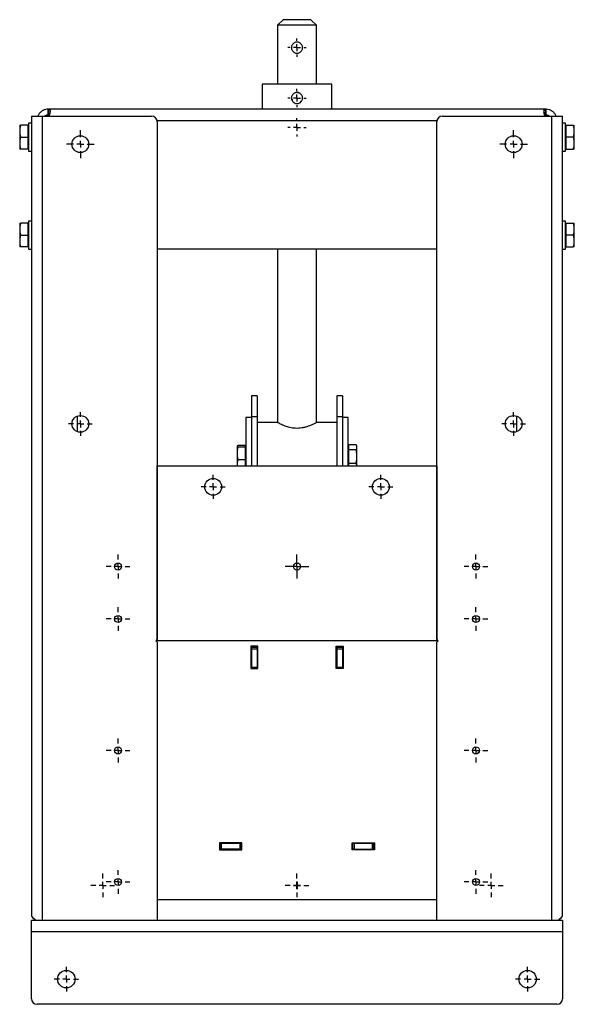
# Model space of a CAD drawing. Header units: millimetres. Extents: x 618 to 2510, y 38 to 1224.
# Tile 4 of 4: x 2113 to 2510, y 305 to 1009. Entities that reach past the tile are written whole.
import ezdxf

# ---------------------------------------------------------------- set-up
doc = ezdxf.new("R2010")
doc.units = ezdxf.units.MM
doc.layers.add('FOND_DE_PLAN', color=7, linetype='Continuous')

# ---------------------------------------------------------------- blocks, each defined once
blk = doc.blocks.new('SW_CENTERMARKSYMBOL_29')
at = {"layer": 'FOND_DE_PLAN', "color": 0}
for p, q in [((0, 5), (0, 8.5)), ((-5, 0), (-8.5, 0)), ((0, 0), (-2.5, 0)), ((0, 0), (0, 2.5)), ((0, 0), (0, -2.5)), ((0, 0), (2.5, 0)), ((5, 0), (8.5, 0)), ((0, -5), (0, -8.5))]:
    blk.add_line(p, q, dxfattribs=at)
blk = doc.blocks.new('SW_CENTERMARKSYMBOL_30')
at = {"layer": 'FOND_DE_PLAN', "color": 0}
for p, q in [((0, 5), (0, 8.5)), ((-5, 0), (-8.5, 0)), ((0, 0), (-2.5, 0)), ((0, 0), (0, 2.5)), ((0, 0), (0, -2.5)), ((0, 0), (2.5, 0)), ((5, 0), (8.5, 0)), ((0, -5), (0, -8.5))]:
    blk.add_line(p, q, dxfattribs=at)
blk = doc.blocks.new('SW_CENTERMARKSYMBOL_31')
at = {"layer": 'FOND_DE_PLAN', "color": 0}
for p, q in [((0, 5), (0, 8.5)), ((-5, 0), (-8.5, 0)), ((0, 0), (-2.5, 0)), ((0, 0), (0, 2.5)), ((0, 0), (0, -2.5)), ((0, 0), (2.5, 0)), ((5, 0), (8.5, 0)), ((0, -5), (0, -8.5))]:
    blk.add_line(p, q, dxfattribs=at)
blk = doc.blocks.new('SW_CENTERMARKSYMBOL_32')
at = {"layer": 'FOND_DE_PLAN', "color": 0}
for p, q in [((0, 5), (0, 8.5)), ((-5, 0), (-8.5, 0)), ((0, 0), (-2.5, 0)), ((0, 0), (0, 2.5)), ((0, 0), (0, -2.5)), ((0, 0), (2.5, 0)), ((5, 0), (8.5, 0)), ((0, -5), (0, -8.5))]:
    blk.add_line(p, q, dxfattribs=at)
blk = doc.blocks.new('SW_CENTERMARKSYMBOL_33')
at = {"layer": 'FOND_DE_PLAN', "color": 0}
for p, q in [((0, 5), (0, 8.5)), ((-5, 0), (-8.5, 0)), ((0, 0), (-2.5, 0)), ((0, 0), (0, 2.5)), ((0, 0), (0, -2.5)), ((0, 0), (2.5, 0)), ((5, 0), (8.5, 0)), ((0, -5), (0, -8.5))]:
    blk.add_line(p, q, dxfattribs=at)
blk = doc.blocks.new('SW_CENTERMARKSYMBOL_34')
at = {"layer": 'FOND_DE_PLAN', "color": 0}
for p, q in [((0, 5), (0, 8.5)), ((-5, 0), (-8.5, 0)), ((0, 0), (-2.5, 0)), ((0, 0), (0, 2.5)), ((0, 0), (0, -2.5)), ((0, 0), (2.5, 0)), ((5, 0), (8.5, 0)), ((0, -5), (0, -8.5))]:
    blk.add_line(p, q, dxfattribs=at)
blk = doc.blocks.new('SW_CENTERMARKSYMBOL_35')
at = {"layer": 'FOND_DE_PLAN', "color": 0}
for p, q in [((-2.5, 0), (-5, 0)), ((0, 0), (-2.5, 0)), ((0, 2.5), (0, 5)), ((0, 0), (0, 2.5)), ((0, 0), (0, -2.5)), ((0, 0), (2.5, 0)), ((2.5, 0), (5, 0)), ((0, -2.5), (0, -5))]:
    blk.add_line(p, q, dxfattribs=at)
blk = doc.blocks.new('SW_CENTERMARKSYMBOL_36')
at = {"layer": 'FOND_DE_PLAN', "color": 0}
for p, q in [((0, 5), (0, 8.5)), ((-5, 0), (-8.5, 0)), ((0, 0), (-2.5, 0)), ((0, 0), (0, 2.5)), ((0, 0), (0, -2.5)), ((0, 0), (2.5, 0)), ((5, 0), (8.5, 0)), ((0, -5), (0, -8.5))]:
    blk.add_line(p, q, dxfattribs=at)
blk = doc.blocks.new('SW_CENTERMARKSYMBOL_37')
at = {"layer": 'FOND_DE_PLAN', "color": 0}
for p, q in [((0, 5), (0, 8.5)), ((-5, 0), (-8.5, 0)), ((0, 0), (-2.5, 0)), ((0, 0), (0, 2.5)), ((0, 0), (0, -2.5)), ((0, 0), (2.5, 0)), ((5, 0), (8.5, 0)), ((0, -5), (0, -8.5))]:
    blk.add_line(p, q, dxfattribs=at)
blk = doc.blocks.new('SW_CENTERMARKSYMBOL_38')
at = {"layer": 'FOND_DE_PLAN', "color": 0}
for p, q in [((-5, 0), (-6.5, 0)), ((0, 0), (-2.5, 0)), ((0, 5), (0, 6.5)), ((0, 0), (0, 2.5)), ((0, 0), (0, -2.5)), ((0, 0), (2.5, 0)), ((5, 0), (6.5, 0)), ((0, -5), (0, -6.5))]:
    blk.add_line(p, q, dxfattribs=at)
blk = doc.blocks.new('SW_CENTERMARKSYMBOL_39')
at = {"layer": 'FOND_DE_PLAN', "color": 0}
for p, q in [((-5, 0), (-6.5, 0)), ((0, 0), (-2.5, 0)), ((0, 5), (0, 6.5)), ((0, 0), (0, 2.5)), ((0, 0), (0, -2.5)), ((0, 0), (2.5, 0)), ((5, 0), (6.5, 0)), ((0, -5), (0, -6.5))]:
    blk.add_line(p, q, dxfattribs=at)
blk = doc.blocks.new('SW_CENTERMARKSYMBOL_40')
at = {"layer": 'FOND_DE_PLAN', "color": 0}
for p, q in [((-5, 0), (-6.5, 0)), ((0, 0), (-2.5, 0)), ((0, 5), (0, 6.5)), ((0, 0), (0, 2.5)), ((0, 0), (0, -2.5)), ((0, 0), (2.5, 0)), ((5, 0), (6.5, 0)), ((0, -5), (0, -6.5))]:
    blk.add_line(p, q, dxfattribs=at)
blk = doc.blocks.new('SW_CENTERMARKSYMBOL_41')
at = {"layer": 'FOND_DE_PLAN', "color": 0}
for p, q in [((0, 5), (0, 8.5)), ((-5, 0), (-8.5, 0)), ((0, 0), (-2.5, 0)), ((0, 0), (0, 2.5)), ((0, 0), (0, -2.5)), ((0, 0), (2.5, 0)), ((5, 0), (8.5, 0)), ((0, -5), (0, -8.5))]:
    blk.add_line(p, q, dxfattribs=at)
blk = doc.blocks.new('SW_CENTERMARKSYMBOL_42')
at = {"layer": 'FOND_DE_PLAN', "color": 0}
for p, q in [((0, 5), (0, 8.5)), ((-5, 0), (-8.5, 0)), ((0, 0), (-2.5, 0)), ((0, 0), (0, 2.5)), ((0, 0), (0, -2.5)), ((0, 0), (2.5, 0)), ((5, 0), (8.5, 0)), ((0, -5), (0, -8.5))]:
    blk.add_line(p, q, dxfattribs=at)
blk = doc.blocks.new('SW_CENTERMARKSYMBOL_43')
at = {"layer": 'FOND_DE_PLAN', "color": 0}
for p, q in [((0, 5), (0, 8.5)), ((-5, 0), (-8.5, 0)), ((0, 0), (-2.5, 0)), ((0, 0), (0, 2.5)), ((0, 0), (0, -2.5)), ((0, 0), (2.5, 0)), ((5, 0), (8.5, 0)), ((0, -5), (0, -8.5))]:
    blk.add_line(p, q, dxfattribs=at)
blk = doc.blocks.new('SW_CENTERMARKSYMBOL_44')
at = {"layer": 'FOND_DE_PLAN', "color": 0}
for p, q in [((0, 5), (0, 8.5)), ((-5, 0), (-8.5, 0)), ((0, 0), (-2.5, 0)), ((0, 0), (0, 2.5)), ((0, 0), (0, -2.5)), ((0, 0), (2.5, 0)), ((5, 0), (8.5, 0)), ((0, -5), (0, -8.5))]:
    blk.add_line(p, q, dxfattribs=at)
blk = doc.blocks.new('SW_CENTERMARKSYMBOL_45')
at = {"layer": 'FOND_DE_PLAN', "color": 0}
for p, q in [((0, 5), (0, 10)), ((-5, 0), (-10, 0)), ((0, 0), (-2.5, 0)), ((0, 0), (0, 2.5)), ((0, 0), (0, -2.5)), ((0, 0), (2.5, 0)), ((5, 0), (10, 0)), ((0, -5), (0, -10))]:
    blk.add_line(p, q, dxfattribs=at)
blk = doc.blocks.new('SW_CENTERMARKSYMBOL_46')
at = {"layer": 'FOND_DE_PLAN', "color": 0}
for p, q in [((0, 5), (0, 8.745)), ((-5, 0), (-8.745, 0)), ((0, 0), (-2.5, 0)), ((0, 0), (0, 2.5)), ((0, 0), (0, -2.5)), ((0, 0), (2.5, 0)), ((5, 0), (8.745, 0)), ((0, -5), (0, -8.745))]:
    blk.add_line(p, q, dxfattribs=at)
blk = doc.blocks.new('SW_CENTERMARKSYMBOL_47')
at = {"layer": 'FOND_DE_PLAN', "color": 0}
for p, q in [((0, 5), (0, 8.745)), ((-5, 0), (-8.745, 0)), ((0, 0), (-2.5, 0)), ((0, 0), (0, 2.5)), ((0, 0), (0, -2.5)), ((0, 0), (2.5, 0)), ((5, 0), (8.745, 0)), ((0, -5), (0, -8.745))]:
    blk.add_line(p, q, dxfattribs=at)
blk = doc.blocks.new('SW_CENTERMARKSYMBOL_48')
at = {"layer": 'FOND_DE_PLAN', "color": 0}
for p, q in [((0, 5), (0, 8.5)), ((-5, 0), (-8.5, 0)), ((0, 0), (-2.5, 0)), ((0, 0), (0, 2.5)), ((0, 0), (0, -2.5)), ((0, 0), (2.5, 0)), ((5, 0), (8.5, 0)), ((0, -5), (0, -8.5))]:
    blk.add_line(p, q, dxfattribs=at)
blk = doc.blocks.new('SW_CENTERMARKSYMBOL_49')
at = {"layer": 'FOND_DE_PLAN', "color": 0}
for p, q in [((0, 5), (0, 8.5)), ((-5, 0), (-8.5, 0)), ((0, 0), (-2.5, 0)), ((0, 0), (0, 2.5)), ((0, 0), (0, -2.5)), ((0, 0), (2.5, 0)), ((5, 0), (8.5, 0)), ((0, -5), (0, -8.5))]:
    blk.add_line(p, q, dxfattribs=at)
blk = doc.blocks.new('SW_CENTERMARKSYMBOL_50')
at = {"layer": 'FOND_DE_PLAN', "color": 0}
for p, q in [((0, 5), (0, 8.5)), ((-5, 0), (-8.5, 0)), ((0, 0), (-2.5, 0)), ((0, 0), (0, 2.5)), ((0, 0), (0, -2.5)), ((0, 0), (2.5, 0)), ((5, 0), (8.5, 0)), ((0, -5), (0, -8.5))]:
    blk.add_line(p, q, dxfattribs=at)
blk = doc.blocks.new('SW_CENTERMARKSYMBOL_51')
at = {"layer": 'FOND_DE_PLAN', "color": 0}
for p, q in [((0, 5), (0, 10)), ((-5, 0), (-10, 0)), ((0, 0), (-2.5, 0)), ((0, 0), (0, 2.5)), ((0, 0), (0, -2.5)), ((0, 0), (2.5, 0)), ((5, 0), (10, 0)), ((0, -5), (0, -10))]:
    blk.add_line(p, q, dxfattribs=at)
blk = doc.blocks.new('SW_CENTERMARKSYMBOL_52')
at = {"layer": 'FOND_DE_PLAN', "color": 0}
for p, q in [((0, 5), (0, 8.5)), ((-5, 0), (-8.5, 0)), ((0, 0), (-2.5, 0)), ((0, 0), (0, 2.5)), ((0, 0), (0, -2.5)), ((0, 0), (2.5, 0)), ((5, 0), (8.5, 0)), ((0, -5), (0, -8.5))]:
    blk.add_line(p, q, dxfattribs=at)

msp = doc.modelspace()

# ---------------------------------------------------------------- linework, layer by layer
at = {"color": 7, "linetype": 'Continuous', "lineweight": 25}
for p, q in [((2301.21, 1009.17), (2297.21, 1005.17)), ((2321.21, 1009.17), (2301.21, 1009.17)), ((2325.21, 1005.17), (2321.21, 1009.17)), ((2297.21, 1005.17), (2297.21, 963.17)), ((2325.21, 1005.17), (2297.21, 1005.17)), ((2325.21, 963.17), (2325.21, 1005.17)), ((2286.21, 963.17), (2286.21, 945.17)), ((2336.21, 963.17), (2286.21, 963.17)), ((2336.21, 945.17), (2336.21, 963.17)), ((2311.82, 956.55), (2311.54, 957.16)), ((2313.84, 950.96), (2314.51, 950.9)), ((2133.21, 941.17), (2133.21, 945.17)), ((2133.21, 945.17), (2133.38, 945.17)), ((2489.05, 945.17), (2133.38, 945.17)), ((2133.38, 945.17), (2133.38, 941.17)), ((2489.05, 941.17), (2489.05, 945.17)), ((2489.05, 945.17), (2489.21, 945.17)), ((2489.21, 945.17), (2489.21, 941.17)), ((2121.21, 940.17), (2121.21, 368.17)), ((2121.21, 940.17), (2129.21, 940.17)), ((2129.21, 365.17), (2129.21, 940.17)), ((2129.21, 940.17), (2207.21, 940.17)), ((2133.38, 941.17), (2133.21, 941.17)), ((2133.21, 940.17), (2133.21, 941.17)), ((2211.09, 937.17), (2411.34, 937.17)), ((2415.21, 940.17), (2493.21, 940.17)), ((2489.21, 941.17), (2489.05, 941.17)), ((2489.21, 941.17), (2489.21, 940.17)), ((2493.21, 940.17), (2493.21, 365.17)), ((2493.21, 940.17), (2501.21, 940.17)), ((2501.21, 368.17), (2501.21, 940.17)), ((2112.81, 933.67), (2112.81, 929.42)), ((2112.81, 929.42), (2112.81, 920.92)), ((2118.61, 933.67), (2113.57, 933.67)), ((2118.61, 933.67), (2118.61, 925.17)), ((2119.21, 932.87), (2118.61, 932.87)), ((2121.21, 935.17), (2119.21, 935.17)), ((2119.21, 935.17), (2119.21, 925.17)), ((2211.21, 936.17), (2211.21, 566.17)), ((2411.21, 566.17), (2411.21, 936.17)), ((2503.21, 935.17), (2501.21, 935.17)), ((2503.21, 925.17), (2503.21, 935.17)), ((2503.82, 932.87), (2503.21, 932.87)), ((2503.82, 933.67), (2508.86, 933.67)), ((2503.82, 925.17), (2503.82, 933.67)), ((2509.61, 929.42), (2509.61, 933.67)), ((2509.61, 920.92), (2509.61, 929.42)), ((2113.57, 925.17), (2118.61, 925.17)), ((2118.61, 925.17), (2118.61, 916.67)), ((2119.21, 925.17), (2119.21, 915.17)), ((2503.21, 915.17), (2503.21, 925.17)), ((2508.86, 925.17), (2503.82, 925.17)), ((2503.82, 916.67), (2503.82, 925.17)), ((2112.81, 920.92), (2112.81, 916.67)), ((2118.61, 916.67), (2113.57, 916.67)), ((2118.61, 917.47), (2119.21, 917.47)), ((2503.21, 917.47), (2503.82, 917.47)), ((2503.82, 916.67), (2508.86, 916.67)), ((2509.61, 916.67), (2509.61, 920.92)), ((2119.21, 915.17), (2121.21, 915.17)), ((2501.21, 915.17), (2503.21, 915.17)), ((2112.81, 863.67), (2112.81, 859.42)), ((2112.81, 859.42), (2112.81, 850.92)), ((2118.61, 863.67), (2113.57, 863.67)), ((2118.61, 863.67), (2118.61, 855.17)), ((2119.21, 862.87), (2118.61, 862.87)), ((2121.21, 865.17), (2119.21, 865.17)), ((2119.21, 865.17), (2119.21, 855.17)), ((2503.21, 865.17), (2501.21, 865.17)), ((2503.21, 855.17), (2503.21, 865.17)), ((2503.82, 862.87), (2503.21, 862.87)), ((2503.82, 863.67), (2508.86, 863.67)), ((2503.82, 855.17), (2503.82, 863.67)), ((2509.61, 859.42), (2509.61, 863.67)), ((2509.61, 850.92), (2509.61, 859.42)), ((2113.57, 855.17), (2118.61, 855.17)), ((2118.61, 855.17), (2118.61, 846.67)), ((2119.21, 855.17), (2119.21, 845.17)), ((2503.21, 845.17), (2503.21, 855.17)), ((2508.86, 855.17), (2503.82, 855.17)), ((2503.82, 846.67), (2503.82, 855.17)), ((2112.81, 850.92), (2112.81, 846.67)), ((2118.61, 846.67), (2113.57, 846.67)), ((2118.61, 847.47), (2119.21, 847.47)), ((2119.21, 845.17), (2121.21, 845.17)), ((2411.21, 845.17), (2211.21, 845.17)), ((2297.21, 845.17), (2297.21, 721.17)), ((2325.21, 721.17), (2325.21, 845.17)), ((2501.21, 845.17), (2503.21, 845.17)), ((2503.21, 847.47), (2503.82, 847.47)), ((2503.82, 846.67), (2508.86, 846.67)), ((2509.61, 846.67), (2509.61, 850.92)), ((2282.71, 740.17), (2278.71, 740.17)), ((2278.71, 740.17), (2278.71, 725.17)), ((2282.71, 740.17), (2282.71, 725.17)), ((2343.71, 740.17), (2339.71, 740.17)), ((2339.71, 740.17), (2339.71, 725.17)), ((2343.71, 740.17), (2343.71, 725.17)), ((2154.21, 714.51), (2154.21, 725.83)), ((2282.71, 725.17), (2278.71, 725.17)), ((2278.71, 725.17), (2278.71, 690.17)), ((2282.71, 725.17), (2282.71, 690.17)), ((2343.71, 725.17), (2339.71, 725.17)), ((2339.71, 725.17), (2339.71, 690.17)), ((2343.71, 725.17), (2343.71, 690.17)), ((2468.21, 725.83), (2468.21, 714.51)), ((2278.71, 724.67), (2274.71, 724.67)), ((2274.71, 724.67), (2274.71, 690.17)), ((2297.21, 721.17), (2282.71, 721.17)), ((2339.71, 721.17), (2325.21, 721.17)), ((2347.71, 724.67), (2343.71, 724.67)), ((2347.71, 690.17), (2347.71, 724.67)), ((2268.31, 704.12), (2268.31, 699.09)), ((2274.11, 704.66), (2269.07, 704.66)), ((2274.11, 704.66), (2274.11, 703.58)), ((2348.31, 705.38), (2353.36, 705.38)), ((2348.31, 701.75), (2348.31, 705.38)), ((2354.11, 704.17), (2353.73, 704.84)), ((2354.11, 703.57), (2354.11, 704.17)), ((2268.31, 699.09), (2268.31, 690.64)), ((2274.11, 703.58), (2269.07, 703.58)), ((2274.11, 703.58), (2274.11, 694.59)), ((2274.71, 703.37), (2274.11, 703.37)), ((2348.31, 703.37), (2347.71, 703.37)), ((2348.31, 692.04), (2348.31, 701.75)), ((2348.31, 701.75), (2353.36, 701.75)), ((2354.11, 696.89), (2354.11, 703.57)), ((2211.21, 690.17), (2411.21, 690.17)), ((2211.21, 565.17), (2211.21, 690.17)), ((2268.31, 690.64), (2268.36, 690.17)), ((2268.31, 690.64), (2268.31, 690.17)), ((2269.07, 694.59), (2274.11, 694.59)), ((2274.11, 694.59), (2274.11, 690.17)), ((2348.31, 692.04), (2353.36, 692.04)), ((2348.31, 690.17), (2348.31, 692.04)), ((2354.11, 690.17), (2354.11, 696.89)), ((2411.21, 690.17), (2411.21, 565.17)), ((2211.21, 566.17), (2210.21, 565.17)), ((2210.21, 565.17), (2211.21, 564.17)), ((2411.21, 565.17), (2211.21, 565.17)), ((2211.21, 564.17), (2211.21, 365.17)), ((2412.21, 565.17), (2411.21, 566.17)), ((2411.21, 564.17), (2412.21, 565.17)), ((2411.21, 365.17), (2411.21, 564.17)), ((2283.21, 561.17), (2278.21, 561.17)), ((2278.21, 561.17), (2278.21, 545.17)), ((2278.71, 561.17), (2278.71, 560.17)), ((2282.71, 560.17), (2278.71, 560.17)), ((2278.71, 560.17), (2278.71, 559.17)), ((2282.71, 559.17), (2278.71, 559.17)), ((2278.71, 559.17), (2278.71, 546.17)), ((2282.71, 561.17), (2282.71, 560.17)), ((2282.71, 559.17), (2282.71, 560.17)), ((2282.71, 559.17), (2282.71, 546.17)), ((2283.21, 545.17), (2283.21, 561.17)), ((2339.21, 545.17), (2339.21, 561.17)), ((2339.21, 561.17), (2344.21, 561.17)), ((2339.71, 561.17), (2339.71, 560.17)), ((2343.71, 560.17), (2339.71, 560.17)), ((2339.71, 560.17), (2339.71, 559.17)), ((2343.71, 559.17), (2339.71, 559.17)), ((2339.71, 559.17), (2339.71, 546.17)), ((2343.71, 561.17), (2343.71, 560.17)), ((2343.71, 559.17), (2343.71, 560.17)), ((2343.71, 559.17), (2343.71, 546.17)), ((2344.21, 561.17), (2344.21, 545.17)), ((2278.21, 545.17), (2283.21, 545.17)), ((2278.71, 546.17), (2282.71, 546.17)), ((2278.71, 546.17), (2278.71, 545.17)), ((2282.71, 545.17), (2282.71, 546.17)), ((2344.21, 545.17), (2339.21, 545.17)), ((2339.71, 546.17), (2343.71, 546.17)), ((2339.71, 546.17), (2339.71, 545.17)), ((2343.71, 545.17), (2343.71, 546.17)), ((2271.71, 420.67), (2255.71, 420.67)), ((2255.71, 420.67), (2255.71, 415.67)), ((2256.21, 420.17), (2255.71, 420.17)), ((2256.21, 416.17), (2255.71, 416.17)), ((2255.71, 415.67), (2271.71, 415.67)), ((2256.21, 420.17), (2256.21, 416.17)), ((2257.21, 420.17), (2256.21, 420.17)), ((2257.21, 416.17), (2256.21, 416.17)), ((2257.21, 416.17), (2257.21, 420.17)), ((2270.21, 420.17), (2257.21, 420.17)), ((2270.21, 416.17), (2257.21, 416.17)), ((2270.21, 420.17), (2270.21, 416.17)), ((2271.21, 420.17), (2270.21, 420.17)), ((2271.21, 416.17), (2270.21, 416.17)), ((2271.21, 416.17), (2271.21, 420.17)), ((2271.71, 420.17), (2271.21, 420.17)), ((2271.71, 416.17), (2271.21, 416.17)), ((2271.71, 415.67), (2271.71, 420.67)), ((2350.71, 415.67), (2350.71, 420.67)), ((2350.71, 420.67), (2366.71, 420.67)), ((2351.21, 420.17), (2350.71, 420.17)), ((2350.71, 416.17), (2351.21, 416.17)), ((2366.71, 415.67), (2350.71, 415.67)), ((2351.21, 416.17), (2351.21, 420.17)), ((2352.21, 420.17), (2351.21, 420.17)), ((2352.21, 416.17), (2351.21, 416.17)), ((2352.21, 420.17), (2352.21, 416.17)), ((2365.21, 420.17), (2352.21, 420.17)), ((2352.21, 416.17), (2365.21, 416.17)), ((2365.21, 416.17), (2365.21, 420.17)), ((2366.21, 420.17), (2365.21, 420.17)), ((2366.21, 416.17), (2365.21, 416.17)), ((2366.21, 416.17), (2366.21, 420.17)), ((2366.71, 420.17), (2366.21, 420.17)), ((2366.21, 416.17), (2366.71, 416.17)), ((2366.71, 420.67), (2366.71, 415.67)), ((2308.71, 390.17), (2311.21, 390.17)), ((2308.71, 390.17), (2308.71, 390.17)), ((2311.21, 390.17), (2308.71, 390.17)), ((2311.22, 392.67), (2311.21, 392.67)), ((2311.21, 390.17), (2311.21, 392.67)), ((2311.21, 387.67), (2311.21, 390.17)), ((2311.21, 387.67), (2311.22, 387.67)), ((2311.22, 392.67), (2311.22, 390.17)), ((2311.22, 390.17), (2313.71, 390.17)), ((2311.22, 390.17), (2311.22, 387.67)), ((2313.71, 390.17), (2311.22, 390.17)), ((2313.71, 390.17), (2313.71, 390.17)), ((2211.21, 380.17), (2411.21, 380.17)), ((2121.21, 357.17), (2121.21, 365.17)), ((2124.21, 365.17), (2121.21, 365.17)), ((2129.21, 365.17), (2124.21, 365.17)), ((2211.21, 365.17), (2129.21, 365.17)), ((2411.21, 365.17), (2211.21, 365.17)), ((2493.21, 365.17), (2411.21, 365.17)), ((2498.21, 365.17), (2493.21, 365.17)), ((2501.21, 365.17), (2498.21, 365.17)), ((2501.21, 365.17), (2501.21, 357.17)), ((2121.21, 309.17), (2121.21, 357.17)), ((2121.21, 357.17), (2501.21, 357.17)), ((2501.21, 357.17), (2501.21, 309.17)), ((2497.21, 305.17), (2125.21, 305.17))]:
    msp.add_line(p, q, dxfattribs=at)
at = {"color": 7, "linetype": 'Continuous', "lineweight": 25, "flags": 128}
for points in [[(2121.21, 368.17), (2121.34, 368.04), (2121.72, 367.66), (2122.34, 367.04), (2123.18, 366.2), (2124.21, 365.17)], [(2498.21, 365.17), (2499.25, 366.2), (2500.09, 367.04), (2500.71, 367.66), (2501.09, 368.04), (2501.21, 368.17)]]:
    msp.add_lwpolyline(points, dxfattribs=at)
at = {"color": 7, "linetype": 'Continuous', "lineweight": 25}
for centre, radius in [((2156.21, 920.17), 6), ((2466.21, 920.17), 6), ((2156.21, 720.17), 6), ((2466.21, 720.17), 6), ((2251.21, 675.17), 6), ((2371.21, 675.17), 6), ((2183.21, 618.17), 2.5), ((2311.21, 618.17), 2.5), ((2439.21, 618.17), 2.5), ((2183.21, 580.67), 2.5), ((2439.21, 580.67), 2.5), ((2183.21, 486.67), 2.5), ((2439.21, 486.67), 2.5), ((2183.21, 392.67), 2.5), ((2439.21, 392.67), 2.5), ((2146.21, 323.17), 6.24), ((2476.21, 323.17), 6.24)]:
    msp.add_circle(centre, radius, dxfattribs=at)
for centre, start, end in [((2207.21, 936.17), 0, 90), ((2415.21, 936.17), 90, 180), ((2125.21, 309.17), 180, 270), ((2497.21, 309.17), 270, 0)]:
    msp.add_arc(centre, 4, start, end, dxfattribs=at)
for points, knots in [([(2311.21, 985.17), (2310.95, 985.17), (2310.69, 985.2), (2310.18, 985.3), (2309.92, 985.38), (2309.44, 985.58), (2309.21, 985.7), (2308.77, 985.99), (2308.57, 986.16), (2308.2, 986.53), (2308.04, 986.73), (2307.75, 987.16), (2307.62, 987.39), (2307.42, 987.87), (2307.34, 988.13), (2307.24, 988.64), (2307.21, 988.91), (2307.21, 989.44), (2307.24, 989.7), (2307.34, 990.21), (2307.42, 990.47), (2307.62, 990.95), (2307.75, 991.18), (2308.04, 991.61), (2308.2, 991.82), (2308.57, 992.18), (2308.77, 992.35), (2309.21, 992.64), (2309.44, 992.76), (2309.92, 992.96), (2310.17, 993.04), (2310.69, 993.15), (2310.95, 993.17), (2311.48, 993.17), (2311.74, 993.14), (2312.26, 993.04), (2312.51, 992.96), (2312.99, 992.76), (2313.22, 992.64), (2313.66, 992.35), (2313.86, 992.18), (2314.23, 991.81), (2314.39, 991.61), (2314.69, 991.18), (2314.81, 990.95), (2315.01, 990.47), (2315.09, 990.21), (2315.19, 989.7), (2315.21, 989.44), (2315.22, 988.91), (2315.19, 988.65), (2315.09, 988.13), (2315.01, 987.88), (2314.81, 987.4), (2314.68, 987.16), (2314.4, 986.73), (2314.23, 986.53), (2313.86, 986.16), (2313.66, 985.99), (2313.23, 985.7), (2312.99, 985.58), (2312.51, 985.38), (2312.26, 985.3), (2311.75, 985.2), (2311.48, 985.17), (2311.21, 985.17)], [0, 0, 0, 0, 0.03125, 0.03125, 0.0625, 0.0625, 0.09375, 0.09375, 0.125, 0.125, 0.15625, 0.15625, 0.1875, 0.1875, 0.21875, 0.21875, 0.25, 0.25, 0.28125, 0.28125, 0.3125, 0.3125, 0.34375, 0.34375, 0.375, 0.375, 0.40625, 0.40625, 0.4375, 0.4375, 0.46875, 0.46875, 0.5, 0.5, 0.53125, 0.53125, 0.5625, 0.5625, 0.59375, 0.59375, 0.625, 0.625, 0.65625, 0.65625, 0.6875, 0.6875, 0.71875, 0.71875, 0.75, 0.75, 0.78125, 0.78125, 0.8125, 0.8125, 0.84375, 0.84375, 0.875, 0.875, 0.90625, 0.90625, 0.9375, 0.9375, 0.96875, 0.96875, 1, 1, 1, 1]), ([(2311.21, 957.17), (2311.48, 957.17), (2311.74, 957.15), (2312.25, 957.04), (2312.51, 956.97), (2312.99, 956.77), (2313.22, 956.64), (2313.65, 956.35), (2313.86, 956.18), (2314.23, 955.82), (2314.39, 955.62), (2314.68, 955.18), (2314.81, 954.95), (2315.01, 954.47), (2315.09, 954.21), (2315.19, 953.7), (2315.21, 953.44), (2315.22, 952.91), (2315.19, 952.65), (2315.09, 952.14), (2315.01, 951.89), (2314.81, 951.4), (2314.69, 951.17), (2314.4, 950.73), (2314.23, 950.53), (2313.86, 950.16), (2313.66, 949.99), (2313.23, 949.7), (2312.99, 949.58), (2312.51, 949.38), (2312.26, 949.3), (2311.75, 949.2), (2311.48, 949.17), (2310.95, 949.17), (2310.69, 949.2), (2310.18, 949.3), (2309.93, 949.38), (2309.44, 949.58), (2309.21, 949.7), (2308.78, 949.99), (2308.57, 950.16), (2308.2, 950.52), (2308.04, 950.73), (2307.75, 951.16), (2307.62, 951.39), (2307.42, 951.87), (2307.34, 952.13), (2307.24, 952.64), (2307.21, 952.91), (2307.21, 953.43), (2307.24, 953.69), (2307.34, 954.21), (2307.42, 954.46), (2307.62, 954.94), (2307.74, 955.17), (2308.03, 955.61), (2308.2, 955.81), (2308.57, 956.18), (2308.77, 956.35), (2309.21, 956.64), (2309.44, 956.76), (2309.92, 956.96), (2310.17, 957.04), (2310.69, 957.15), (2310.95, 957.17), (2311.21, 957.17)], [0, 0, 0, 0, 0.03125, 0.03125, 0.0625, 0.0625, 0.09375, 0.09375, 0.125, 0.125, 0.15625, 0.15625, 0.1875, 0.1875, 0.21875, 0.21875, 0.25, 0.25, 0.28125, 0.28125, 0.3125, 0.3125, 0.34375, 0.34375, 0.375, 0.375, 0.40625, 0.40625, 0.4375, 0.4375, 0.46875, 0.46875, 0.5, 0.5, 0.53125, 0.53125, 0.5625, 0.5625, 0.59375, 0.59375, 0.625, 0.625, 0.65625, 0.65625, 0.6875, 0.6875, 0.71875, 0.71875, 0.75, 0.75, 0.78125, 0.78125, 0.8125, 0.8125, 0.84375, 0.84375, 0.875, 0.875, 0.90625, 0.90625, 0.9375, 0.9375, 0.96875, 0.96875, 1, 1, 1, 1]), ([(2133.21, 945.17), (2132.59, 945.13), (2131.32, 945.05), (2129.3, 944.26), (2127.54, 942.94), (2126.34, 941.46), (2125.99, 940.5), (2125.87, 940.17)], [0, 0, 0, 0, 0.21527, 0.432113, 0.655688, 0.879672, 1, 1, 1, 1]), ([(2133.83, 940.17), (2133.94, 940.36), (2134.37, 941.13), (2134.7, 942.5), (2134.83, 943.95), (2134.49, 944.89), (2133.92, 945.16), (2133.46, 945.17), (2133.38, 945.17)], [0, 0, 0, 0, 0.067546, 0.280581, 0.503842, 0.727508, 0.951315, 1, 1, 1, 1]), ([(2489.05, 945.17), (2488.72, 945.13), (2488.07, 945.05), (2487.66, 944.26), (2487.66, 942.95), (2487.94, 941.46), (2488.44, 940.51), (2488.62, 940.17)], [0, 0, 0, 0, 0.214502, 0.431273, 0.65498, 0.878873, 1, 1, 1, 1]), ([(2496.59, 940.17), (2496.53, 940.36), (2496.26, 941.13), (2495.29, 942.5), (2493.66, 943.95), (2491.66, 944.89), (2490.12, 945.16), (2489.35, 945.17), (2489.21, 945.17)], [0, 0, 0, 0, 0.067561, 0.280603, 0.503858, 0.727524, 0.951331, 1, 1, 1, 1]), ([(2130.6, 940.17), (2130.73, 940.28), (2131.05, 940.57), (2131.68, 940.89), (2132.48, 941.14), (2132.94, 941.16), (2133.21, 941.17)], [0, 0, 0, 0, 0.154142, 0.390535, 0.638764, 1, 1, 1, 1]), ([(2133.38, 941.17), (2133.68, 941.18), (2134.02, 941.18), (2134.21, 941.06), (2134.23, 941.05)], [0, 0, 0, 0, 0.907051, 1, 1, 1, 1]), ([(2488.19, 941.04), (2488.24, 941.06), (2488.45, 941.17), (2488.78, 941.17), (2489.05, 941.17)], [0, 0, 0, 0, 0.213804, 1, 1, 1, 1]), ([(2489.21, 941.17), (2489.48, 941.16), (2489.95, 941.14), (2490.8, 940.87), (2491.45, 940.53), (2491.75, 940.25), (2491.83, 940.17)], [0, 0, 0, 0, 0.347881, 0.622671, 0.89892, 1, 1, 1, 1]), ([(2113.57, 933.67), (2113.34, 932.98), (2113.15, 932.28), (2112.89, 930.86), (2112.81, 930.15), (2112.81, 929.42)], [0, 0, 0, 0, 0.5, 0.5, 1, 1, 1, 1]), ([(2112.81, 933.67), (2112.85, 933.67), (2112.93, 933.67), (2113.36, 933.67), (2113.57, 933.67)], [0, 0, 0, 0, 0.494511, 1, 1, 1, 1]), ([(2112.81, 929.42), (2112.81, 928.7), (2112.89, 927.98), (2113.15, 926.57), (2113.34, 925.87), (2113.57, 925.17)], [0, 0, 0, 0, 0.5, 0.5, 1, 1, 1, 1]), ([(2509.61, 929.42), (2509.61, 930.15), (2509.54, 930.86), (2509.28, 932.28), (2509.09, 932.98), (2508.86, 933.67)], [0, 0, 0, 0, 0.5, 0.5, 1, 1, 1, 1]), ([(2508.86, 933.67), (2509.07, 933.67), (2509.5, 933.67), (2509.58, 933.67), (2509.61, 933.67)], [0, 0, 0, 0, 0.495458, 1, 1, 1, 1]), ([(2508.86, 925.17), (2509.09, 925.87), (2509.28, 926.57), (2509.54, 927.98), (2509.61, 928.7), (2509.61, 929.42)], [0, 0, 0, 0, 0.5, 0.5, 1, 1, 1, 1]), ([(2113.57, 925.17), (2113.34, 924.48), (2113.15, 923.78), (2112.89, 922.36), (2112.81, 921.65), (2112.81, 920.92)], [0, 0, 0, 0, 0.5, 0.5, 1, 1, 1, 1]), ([(2509.61, 920.92), (2509.61, 921.65), (2509.54, 922.36), (2509.28, 923.78), (2509.09, 924.48), (2508.86, 925.17)], [0, 0, 0, 0, 0.5, 0.5, 1, 1, 1, 1]), ([(2112.81, 920.92), (2112.85, 920.21), (2112.93, 918.77), (2113.36, 917.38), (2113.57, 916.67)], [0, 0, 0, 0, 0.494516, 1, 1, 1, 1]), ([(2113.57, 916.67), (2113.36, 916.67), (2112.93, 916.67), (2112.85, 916.67), (2112.81, 916.67)], [0, 0, 0, 0, 0.495458, 1, 1, 1, 1]), ([(2508.86, 916.67), (2509.07, 917.36), (2509.5, 918.75), (2509.58, 920.19), (2509.61, 920.92)], [0, 0, 0, 0, 0.495455, 1, 1, 1, 1]), ([(2509.61, 916.67), (2509.58, 916.67), (2509.5, 916.67), (2509.07, 916.67), (2508.86, 916.67)], [0, 0, 0, 0, 0.494511, 1, 1, 1, 1]), ([(2113.57, 863.67), (2113.34, 862.98), (2113.15, 862.28), (2112.89, 860.86), (2112.81, 860.15), (2112.81, 859.42)], [0, 0, 0, 0, 0.5, 0.5, 1, 1, 1, 1]), ([(2112.81, 863.67), (2112.85, 863.67), (2112.93, 863.67), (2113.36, 863.67), (2113.57, 863.67)], [0, 0, 0, 0, 0.494511, 1, 1, 1, 1]), ([(2112.81, 859.42), (2112.81, 858.7), (2112.89, 857.98), (2113.15, 856.57), (2113.34, 855.87), (2113.57, 855.17)], [0, 0, 0, 0, 0.5, 0.5, 1, 1, 1, 1]), ([(2509.61, 859.42), (2509.61, 860.15), (2509.54, 860.86), (2509.28, 862.28), (2509.09, 862.98), (2508.86, 863.67)], [0, 0, 0, 0, 0.5, 0.5, 1, 1, 1, 1]), ([(2508.86, 863.67), (2509.07, 863.67), (2509.5, 863.67), (2509.58, 863.67), (2509.61, 863.67)], [0, 0, 0, 0, 0.495458, 1, 1, 1, 1]), ([(2508.86, 855.17), (2509.09, 855.87), (2509.28, 856.57), (2509.54, 857.98), (2509.61, 858.7), (2509.61, 859.42)], [0, 0, 0, 0, 0.5, 0.5, 1, 1, 1, 1]), ([(2113.57, 855.17), (2113.34, 854.48), (2113.15, 853.78), (2112.89, 852.36), (2112.81, 851.65), (2112.81, 850.92)], [0, 0, 0, 0, 0.5, 0.5, 1, 1, 1, 1]), ([(2509.61, 850.92), (2509.61, 851.65), (2509.54, 852.36), (2509.28, 853.78), (2509.09, 854.48), (2508.86, 855.17)], [0, 0, 0, 0, 0.5, 0.5, 1, 1, 1, 1]), ([(2112.81, 850.92), (2112.81, 850.2), (2112.89, 849.48), (2113.15, 848.07), (2113.34, 847.37), (2113.57, 846.67)], [0, 0, 0, 0, 0.5, 0.5, 1, 1, 1, 1]), ([(2113.57, 846.67), (2113.34, 846.67), (2113.15, 846.67), (2112.89, 846.67), (2112.81, 846.67), (2112.81, 846.67)], [0, 0, 0, 0, 0.5, 0.5, 1, 1, 1, 1]), ([(2508.86, 846.67), (2509.09, 847.37), (2509.28, 848.07), (2509.54, 849.48), (2509.61, 850.2), (2509.61, 850.92)], [0, 0, 0, 0, 0.5, 0.5, 1, 1, 1, 1]), ([(2509.61, 846.67), (2509.61, 846.67), (2509.54, 846.67), (2509.28, 846.67), (2509.09, 846.67), (2508.86, 846.67)], [0, 0, 0, 0, 0.5, 0.5, 1, 1, 1, 1]), ([(2325.17, 721.15), (2325.19, 721.16), (2325.24, 721.18), (2324.98, 721.04), (2324.25, 720.65), (2322.87, 719.94), (2320.98, 719.1), (2319.19, 718.4), (2317.09, 717.74), (2314.79, 717.24), (2312.39, 716.97), (2310.15, 716.97), (2308.04, 717.19), (2305.46, 717.69), (2303.02, 718.47), (2300.89, 719.34), (2299.42, 720.02), (2298.27, 720.6), (2297.4, 721.07), (2297.28, 721.13), (2297.21, 721.17)], [0, 0, 0, 0, 0.01501, 0.061163, 0.108634, 0.203021, 0.254843, 0.307936, 0.364019, 0.421999, 0.473342, 0.526722, 0.570901, 0.616273, 0.709411, 0.7628, 0.817584, 0.87337, 0.931142, 1, 1, 1, 1]), ([(2269.07, 704.66), (2268.84, 704.57), (2268.65, 704.48), (2268.39, 704.3), (2268.31, 704.21), (2268.31, 704.12)], [0, 0, 0, 0, 0.5, 0.5, 1, 1, 1, 1]), ([(2268.31, 704.12), (2268.31, 704.03), (2268.39, 703.94), (2268.65, 703.76), (2268.84, 703.67), (2269.07, 703.58)], [0, 0, 0, 0, 0.5, 0.5, 1, 1, 1, 1]), ([(2354.11, 703.57), (2354.08, 703.87), (2354, 704.49), (2353.57, 705.08), (2353.36, 705.38)], [0, 0, 0, 0, 0.49451, 1, 1, 1, 1]), ([(2269.07, 703.58), (2268.84, 702.85), (2268.65, 702.11), (2268.39, 700.61), (2268.31, 699.85), (2268.31, 699.09)], [0, 0, 0, 0, 0.5, 0.5, 1, 1, 1, 1]), ([(2268.31, 699.09), (2268.31, 698.32), (2268.39, 697.56), (2268.65, 696.07), (2268.84, 695.33), (2269.07, 694.59)], [0, 0, 0, 0, 0.5, 0.5, 1, 1, 1, 1]), ([(2353.36, 701.75), (2353.57, 702.04), (2354, 702.64), (2354.08, 703.26), (2354.11, 703.57)], [0, 0, 0, 0, 0.495457, 1, 1, 1, 1]), ([(2354.11, 696.89), (2354.11, 697.72), (2354.04, 698.54), (2353.78, 700.16), (2353.59, 700.96), (2353.36, 701.75)], [0, 0, 0, 0, 0.5, 0.5, 1, 1, 1, 1]), ([(2269.07, 694.59), (2268.84, 693.95), (2268.65, 693.29), (2268.39, 691.98), (2268.31, 691.31), (2268.31, 690.64)], [0, 0, 0, 0, 0.5, 0.5, 1, 1, 1, 1]), ([(2353.36, 692.04), (2353.59, 692.83), (2353.78, 693.63), (2354.04, 695.25), (2354.11, 696.06), (2354.11, 696.89)], [0, 0, 0, 0, 0.5, 0.5, 1, 1, 1, 1]), ([(2353.96, 690.17), (2353.95, 690.29), (2353.88, 690.92), (2353.59, 691.53), (2353.36, 692.04)], [0, 0, 0, 0, 0.181605, 1, 1, 1, 1])]:
    msp.add_open_spline(points, degree=3, knots=knots, dxfattribs=at)
for points in [[(2307.34, 952.18), (2307.55, 952.13), (2307.77, 952.07), (2307.99, 952.01)], [(2307.99, 952.01), (2307.86, 951.82), (2307.73, 951.64), (2307.6, 951.46)], [(2312.3, 957.02), (2312.14, 956.87), (2311.98, 956.71), (2311.82, 956.55)], [(2314.01, 950.31), (2313.95, 950.52), (2313.89, 950.74), (2313.84, 950.96)]]:
    msp.add_open_spline(points, degree=3, dxfattribs=at)

# ---------------------------------------------------------------- block references
at = {"layer": 'FOND_DE_PLAN', "color": 7}
for name, p in [('SW_CENTERMARKSYMBOL_39', (2311.21, 989.17)), ('SW_CENTERMARKSYMBOL_38', (2311.21, 953.17)), ('SW_CENTERMARKSYMBOL_40', (2311.21, 932.17)), ('SW_CENTERMARKSYMBOL_51', (2156.21, 920.17)), ('SW_CENTERMARKSYMBOL_45', (2466.21, 920.17)), ('SW_CENTERMARKSYMBOL_52', (2156.21, 720.17)), ('SW_CENTERMARKSYMBOL_44', (2466.21, 720.17)), ('SW_CENTERMARKSYMBOL_36', (2251.21, 675.17)), ('SW_CENTERMARKSYMBOL_37', (2371.21, 675.17)), ('SW_CENTERMARKSYMBOL_30', (2183.21, 618.17)), ('SW_CENTERMARKSYMBOL_31', (2311.21, 618.17)), ('SW_CENTERMARKSYMBOL_29', (2439.21, 618.17)), ('SW_CENTERMARKSYMBOL_35', (2311.21, 618.17)), ('SW_CENTERMARKSYMBOL_32', (2183.21, 580.67)), ('SW_CENTERMARKSYMBOL_33', (2439.21, 580.67)), ('SW_CENTERMARKSYMBOL_49', (2183.21, 486.67)), ('SW_CENTERMARKSYMBOL_42', (2439.21, 486.67)), ('SW_CENTERMARKSYMBOL_41', (2172.21, 390.17)), ('SW_CENTERMARKSYMBOL_50', (2183.21, 392.67)), ('SW_CENTERMARKSYMBOL_34', (2311.21, 390.17)), ('SW_CENTERMARKSYMBOL_43', (2439.21, 392.67)), ('SW_CENTERMARKSYMBOL_48', (2450.21, 390.17)), ('SW_CENTERMARKSYMBOL_46', (2146.21, 323.17)), ('SW_CENTERMARKSYMBOL_47', (2476.21, 323.17))]:
    msp.add_blockref(name, p, dxfattribs=at)

doc.saveas('drawing.dxf')
